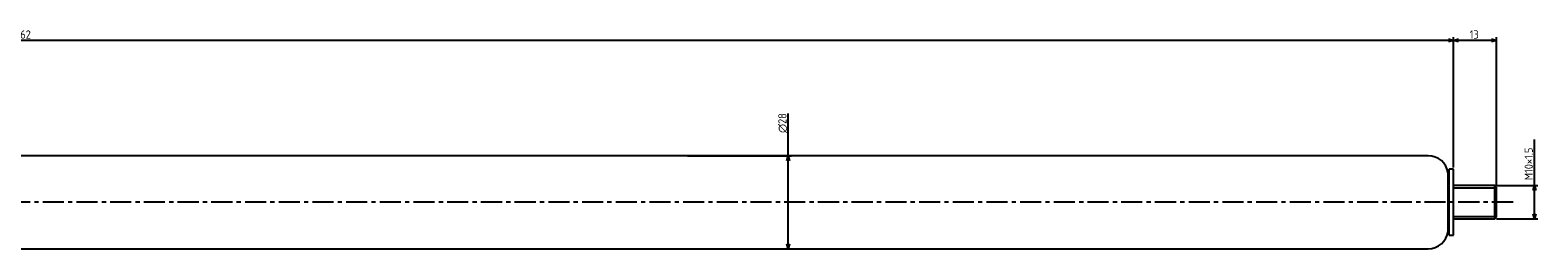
# Model space of a CAD drawing. Extents: x -498 to 411, y 187 to 258.
# Tile 2 of 2: x -44 to 411, y 192 to 258. Entities that reach past the tile are written whole.
import ezdxf

# ---------------------------------------------------------------- set-up
doc = ezdxf.new("R2010")
doc.units = 0
doc.header["$LTSCALE"] = 0.2
doc.linetypes.add('CENTER', pattern=[50.8, 31.75, -6.35, 6.35, -6.35])
doc.layers.get('0').update_dxf_attribs({"linetype": 'CONTINUOUS'})
doc.layers.get('DEFPOINTS').update_dxf_attribs({"linetype": 'CONTINUOUS'})
for name, color, linetype in [('18-0-CON', 3, 'CONTINUOUS'), ('18-2-CEN', 1, 'CENTER'), ('35-0-CON', 7, 'CONTINUOUS')]:
    doc.layers.add(name, color=color, linetype=linetype)
doc.styles.add('DIMENSION', font='isocp.shx', dxfattribs={"bigfont": 'bigfont.shx'})
doc.dimstyles.get("Standard").update_dxf_attribs({"dimtxt": 0.18, "dimasz": 0.18, "dimexe": 0.18, "dimexo": 0.0625, "dimgap": 0.09, "dimtad": 0, "dimtih": 1, "dimtoh": 1, "dimzin": 0, "dimcen": 0.09, "dimazin": 3, "dimtfac": 1, "dimtofl": 0, "dimtmove": 0, "dimatfit": 3})

# ---------------------------------------------------------------- blocks, each defined once
blk = doc.blocks.new('_OPEN30')
at = {"color": 0, "linetype": 'BYBLOCK'}
for p, q in [((-1, 0.27), (0, 0)), ((0, 0), (-1, -0.27)), ((0, 0), (-1, 0))]:
    blk.add_line(p, q, dxfattribs=at)
blk = doc.blocks.new('*U100')
at = {"layer": '35-0-CON', "color": 161, "style": 'DIMENSION'}
blk.add_text('∅28', height=2.5, rotation=90, dxfattribs=at).set_placement((184.5, 227.125))
blk = doc.blocks.new('*D51')
at = {"layer": '35-0-CON', "color": 161}
for p, q in [((185, 220.29), (185, 233)), ((154.63, 220.29), (186, 220.29)), ((185, 193.79), (185, 218.79)), ((154.63, 192.29), (186, 192.29))]:
    blk.add_line(p, q, dxfattribs=at)
at = {"layer": 'DEFPOINTS', "color": 0}
for p in [(154.13, 220.29), (185, 220.29), (154.13, 192.29)]:
    blk.add_point(p, dxfattribs=at)
at = {"layer": '35-0-CON'}
blk.add_blockref('*U100', (0, 0), dxfattribs=at)
at = {"layer": '35-0-CON', "color": 161, "xscale": 1.5, "yscale": 1.5, "zscale": 1.5}
for p, rotation in [((185, 220.29), 90), ((185, 192.29), 270)]:
    blk.add_blockref('_OPEN30', p, dxfattribs=dict(at, rotation=rotation))
blk = doc.blocks.new('*U99')
at = {"layer": '35-0-CON', "color": 161, "style": 'DIMENSION'}
blk.add_text('M10×1.5', height=2.5, rotation=90, dxfattribs=at).set_placement((409.5, 212.92))
blk = doc.blocks.new('*D52')
at = {"layer": '35-0-CON', "color": 161}
for p, q in [((410, 211.29), (410, 225.15)), ((398.53, 211.29), (411, 211.29)), ((410, 202.79), (410, 209.79)), ((398.53, 201.29), (411, 201.29))]:
    blk.add_line(p, q, dxfattribs=at)
at = {"layer": 'DEFPOINTS', "color": 0}
for p in [(398.03, 211.29), (410, 211.29), (398.03, 201.29)]:
    blk.add_point(p, dxfattribs=at)
at = {"layer": '35-0-CON'}
blk.add_blockref('*U99', (0, 0), dxfattribs=at)
at = {"layer": '35-0-CON', "color": 161, "xscale": 1.5, "yscale": 1.5, "zscale": 1.5}
for p, rotation in [((410, 211.29), 90), ((410, 201.29), 270)]:
    blk.add_blockref('_OPEN30', p, dxfattribs=dict(at, rotation=rotation))
blk = doc.blocks.new('*U96')
at = {"layer": '35-0-CON', "color": 161, "style": 'DIMENSION'}
blk.add_text('862', height=2.5, dxfattribs=at).set_placement((-48.18, 255.5))
blk = doc.blocks.new('*D53')
at = {"layer": '35-0-CON', "color": 161}
for p, q in [((-476.47, 213.79), (-476.47, 256)), ((384.03, 255), (-474.97, 255)), ((385.53, 216.74), (385.53, 256))]:
    blk.add_line(p, q, dxfattribs=at)
at = {"layer": 'DEFPOINTS', "color": 0}
for p in [(-476.47, 255), (385.53, 216.24), (-476.47, 213.29)]:
    blk.add_point(p, dxfattribs=at)
at = {"layer": '35-0-CON', "color": 161, "xscale": 1.5, "yscale": 1.5, "zscale": 1.5, "rotation": 180}
blk.add_blockref('_OPEN30', (-476.47, 255), dxfattribs=at)
at = {"layer": '35-0-CON'}
blk.add_blockref('*U96', (0, 0), dxfattribs=at)
at = {"layer": '35-0-CON', "color": 161, "xscale": 1.5, "yscale": 1.5, "zscale": 1.5}
blk.add_blockref('_OPEN30', (385.53, 255), dxfattribs=at)
blk = doc.blocks.new('*U97')
at = {"layer": '35-0-CON', "color": 161, "style": 'DIMENSION'}
blk.add_text('13', height=2.5, dxfattribs=at).set_placement((390.47, 255.5))
blk = doc.blocks.new('*D54')
at = {"layer": '35-0-CON', "color": 161}
for p, q in [((385.53, 216.74), (385.53, 256)), ((397.03, 255), (387.03, 255)), ((398.53, 211.29), (398.53, 256))]:
    blk.add_line(p, q, dxfattribs=at)
at = {"layer": 'DEFPOINTS', "color": 0}
for p in [(385.53, 255), (385.53, 216.24), (398.53, 210.79)]:
    blk.add_point(p, dxfattribs=at)
at = {"layer": '35-0-CON', "color": 161, "xscale": 1.5, "yscale": 1.5, "zscale": 1.5, "rotation": 180}
blk.add_blockref('_OPEN30', (385.53, 255), dxfattribs=at)
at = {"layer": '35-0-CON'}
blk.add_blockref('*U97', (0, 0), dxfattribs=at)
at = {"layer": '35-0-CON', "color": 161, "xscale": 1.5, "yscale": 1.5, "zscale": 1.5}
blk.add_blockref('_OPEN30', (398.53, 255), dxfattribs=at)

msp = doc.modelspace()

# ---------------------------------------------------------------- linework, layer by layer
at = {"layer": '18-0-CON'}
for p, q in [((398.525, 210.543), (385.525, 210.543)), ((385.525, 202.043), (398.525, 202.043))]:
    msp.add_line(p, q, dxfattribs=at)
at = {"layer": '18-2-CEN'}
msp.add_line((403.525, 206.293), (-490.475, 206.293), dxfattribs=at)
at = {"layer": '35-0-CON'}
for p, q in [((377.325, 220.293), (-69.057, 220.293)), ((377.917, 220.293), (377.325, 220.293)), ((384.271, 216.243), (383.955, 215.063)), ((383.955, 197.523), (383.955, 215.063)), ((385.525, 216.243), (384.271, 216.243)), ((384.271, 196.343), (384.271, 216.243)), ((385.525, 196.343), (385.525, 216.243)), ((398.025, 211.293), (385.525, 211.293)), ((385.525, 206.293), (385.525, 210.793)), ((398.525, 210.793), (398.025, 211.293)), ((398.025, 201.293), (398.025, 211.293)), ((398.525, 206.293), (398.525, 210.793)), ((398.525, 201.793), (398.525, 206.293)), ((385.525, 201.293), (398.025, 201.293)), ((398.025, 201.293), (398.525, 201.793)), ((383.955, 197.523), (384.271, 196.343)), ((384.271, 196.343), (385.525, 196.343)), ((-69.057, 192.293), (377.325, 192.293)), ((377.325, 192.293), (377.917, 192.293))]:
    msp.add_line(p, q, dxfattribs=at)
for centre, start, end in [((377.917, 214.193), 8.19965, 90), ((377.917, 198.393), 270, 351.80035)]:
    msp.add_arc(centre, 6.1, start, end, dxfattribs=at)

# ---------------------------------------------------------------- dimensions: what is measured, and where the dimension line sits
for base, p1, p2, picture, middle in [((-476.475, 255), (385.525, 216.243), (-476.475, 213.293), '*D53', (-45.475, 256.75)), ((385.525, 255), (398.525, 210.793), (385.525, 216.243), '*D54', (392.025, 256.75))]:
    dim = msp.add_linear_dim(base=base, p1=p1, p2=p2, dimstyle='Standard', override={"dimscale": 1}, dxfattribs=at)
    dim.commit()
    dim.dimension.update_dxf_attribs({"geometry": picture, "text_midpoint": middle})
dim = msp.add_linear_dim(base=(185, 220.293), p1=(154.134, 192.293), p2=(154.134, 220.293), angle=90, dimstyle='Standard', override={"dimscale": 1, "dimpost": '%%c<>'}, dxfattribs=at)
dim.commit()
dim.dimension.update_dxf_attribs({"geometry": '*D51', "text_midpoint": (185, 230), "dimtype": 128})
dim = msp.add_linear_dim(base=(410, 211.293), p1=(398.025, 201.293), p2=(398.025, 211.293), angle=90, dimstyle='Standard', override={"dimscale": 1, "dimpost": 'M<>×1.5'}, dxfattribs=at)
dim.commit()
dim.dimension.update_dxf_attribs({"geometry": '*D52', "text_midpoint": (408.25, 218.969)})

doc.saveas('drawing.dxf')
